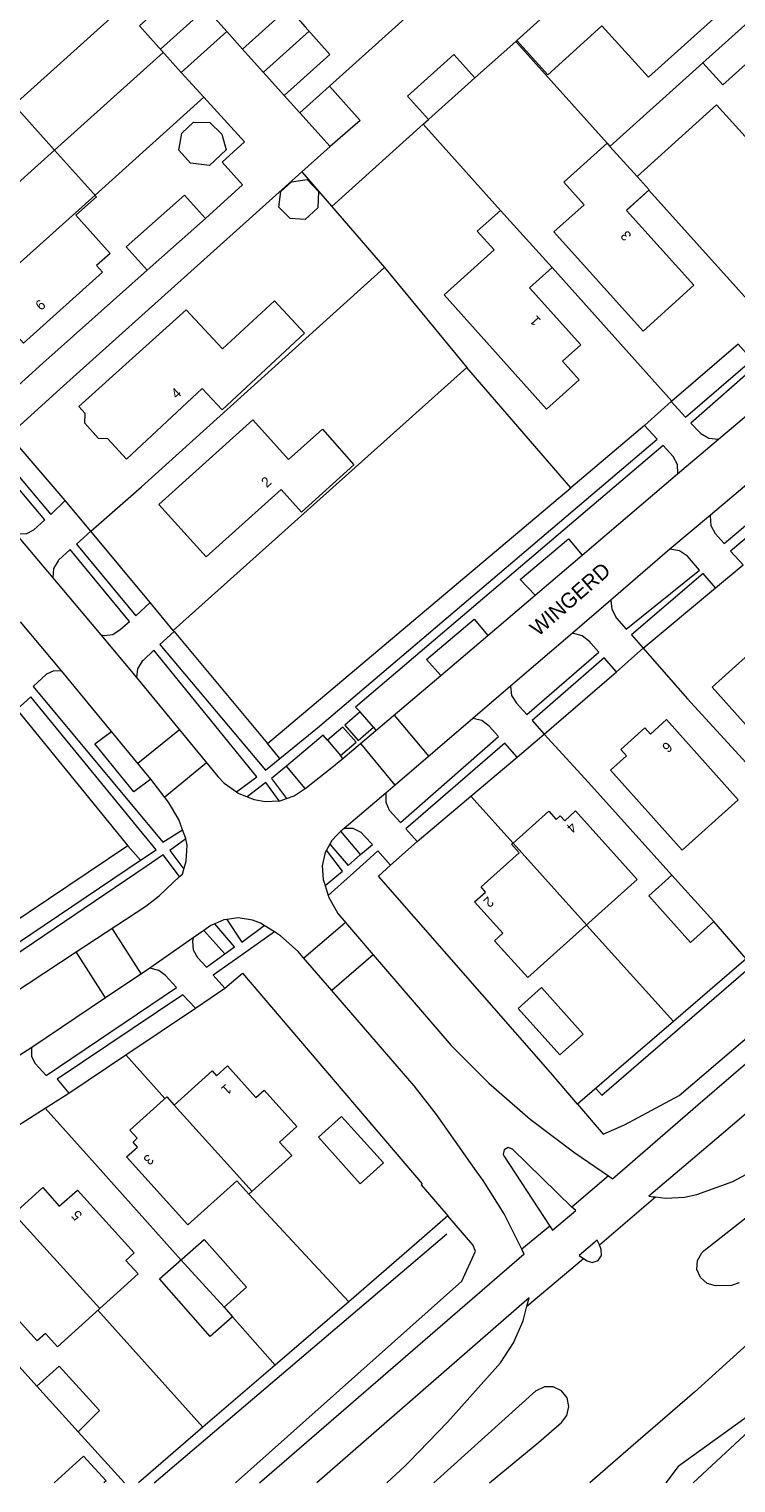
# Model space of a CAD drawing. Header units: metres. Extents: x 83575 to 86200, y 450600 to 453750.
# Tile 42 of 94: x 85117 to 85187, y 451300 to 451444. Entities that reach past the tile are written whole.
import ezdxf
from ezdxf.enums import TextEntityAlignment as Align

# ---------------------------------------------------------------- set-up
doc = ezdxf.new("R2010")
doc.units = ezdxf.units.M
for name, color, linetype, lineweight in [('gw-bs-grondwerklijn', 253, 'Continuous', 18), ('kd-bs-kadastralegrens', 253, 'Continuous', 18), ('og-bs-bebouwing', 253, 'Continuous', 18), ('og-bs-huisnummer', 253, 'Continuous', 18), ('og-bs-straatnaam', 253, 'Continuous', 25), ('vh-bs-randverharding', 253, 'Continuous', 18)]:
    doc.layers.add(name, color=color, linetype=linetype, lineweight=lineweight)
doc.styles.add('Styledgn001', font='dgn001.shx')

msp = doc.modelspace()

# ---------------------------------------------------------------- linework, layer by layer
at = {"layer": 'gw-bs-grondwerklijn'}
for p, q in [((85187.29, 451412.71), (85180.7, 451407.09)), ((85160.4, 451410.41), (85131.32, 451384.37)), ((85170.69, 451398.48), (85160.4, 451410.41)), ((85180.7, 451407.09), (85180.63, 451407.03)), ((85177.99, 451404.67), (85170.69, 451398.48)), ((85120.62, 451397.23), (85115.06, 451403.72)), ((85140.66, 451373.19), (85170.69, 451398.48)), ((85129.02, 451387.13), (85123.15, 451394.21)), ((85177.88, 451382.61), (85185.03, 451388.61)), ((85131.41, 451384.27), (85140.66, 451373.19)), ((85168.06, 451374.1), (85175.24, 451380.27)), ((85115.82, 451376.54), (85126.81, 451363.05)), ((85151.14, 451374.8), (85149.83, 451376.32)), ((85141.89, 451371.72), (85140.66, 451373.19)), ((85146.6, 451373.52), (85147.9, 451372)), ((85173.76, 451338.37), (85213.3, 451372.53)), ((85144.39, 451368.74), (85142.53, 451370.96)), ((85160.81, 451367.97), (85165.38, 451371.85)), ((85155.49, 451363.48), (85160.81, 451367.97)), ((85149.88, 451362.19), (85147.93, 451364.51)), ((85126.81, 451363.05), (85128.07, 451361.65)), ((85134.35, 451354.68), (85136.44, 451352.36)), ((85188.06, 451351.89), (85180.86, 451345.67)), ((85136.42, 451348.97), (85138.16, 451350.45)), ((85126.63, 451342.36), (85133.52, 451346.98)), ((85120.97, 451338.58), (85126.63, 451342.36)), ((85173.19, 451339.05), (85173.76, 451338.37)), ((85171.37, 451337.49), (85173.9, 451334.53)), ((85161, 451323.57), (85158.53, 451326.43)), ((85129.42, 451300), (85158.43, 451324.65)), ((85148.71, 451317.94), (85141.42, 451311.67)), ((85141.42, 451311.67), (85134.26, 451305.51)), ((85134.26, 451305.51), (85127.87, 451300))]:
    msp.add_line(p, q, dxfattribs=at)
for points in [[(85300, 451393.83), (85295.03, 451391.15), (85285.59, 451385.88), (85276.23, 451378.35), (85269.42, 451372.48), (85248.54, 451355.04), (85241.3, 451350.06), (85232.84, 451343.26), (85223.58, 451335.5), (85215.14, 451329.28), (85204.53, 451320.65), (85196.34, 451314.25), (85187.84, 451306.3), (85181.34, 451301.61), (85180.1, 451300)], [(85182.82, 451300), (85189.25, 451305.98), (85197.16, 451312.25), (85206.77, 451319.76), (85215.5, 451326.67), (85224.75, 451333.7), (85232.86, 451340.38), (85242.43, 451348.41), (85248.98, 451352.6), (85253.41, 451356.52), (85259.14, 451361.17), (85264.46, 451365.56), (85267.69, 451369.64), (85280.87, 451379.98), (85286.33, 451384.4), (85294.62, 451388.91), (85300, 451391.85)], [(85126.81, 451363.05), (85111.06, 451352.51), (85100.24, 451345.54)], [(85171.37, 451337.49), (85168.7, 451340.62), (85151.65, 451360.07), (85152.85, 451361.14)], [(85173.9, 451334.53), (85176.01, 451335.44), (85181.45, 451338.36), (85199.24, 451353.53)], [(85138.16, 451350.45), (85155.99, 451329.61), (85155.87, 451329.52), (85158.53, 451326.43)], [(85180.86, 451345.67), (85175.24, 451340.81), (85171.37, 451337.49)], [(85158.53, 451326.43), (85155.19, 451323.53), (85148.71, 451317.94)], [(85137.48, 451300), (85159.91, 451319.96), (85161.26, 451322.94), (85161, 451323.57)]]:
    msp.add_lwpolyline(points, dxfattribs=at)
at = {"layer": 'kd-bs-kadastralegrens'}
for p, q in [((85130.82, 451450.13), (85115.55, 451436.4)), ((85155.92, 451446.44), (85146.8, 451438.24)), ((85136.64, 451443.65), (85138.19, 451441.93)), ((85161.18, 451439.09), (85165.24, 451442.68)), ((85119.56, 451431.93), (85130.31, 451441.6)), ((85132.1, 451439.6), (85134.34, 451437.16)), ((85143.87, 451435.6), (85142.31, 451437.33)), ((85147.03, 451426.35), (85156.08, 451434.48)), ((85156.08, 451434.48), (85156.6, 451434.95)), ((85156.08, 451434.48), (85163.74, 451425.96)), ((85144.07, 451429.78), (85146.87, 451432.28)), ((85168.85, 451420.29), (85180.7, 451407.09)), ((85182.26, 451377.61), (85191, 451368.06)), ((85160.81, 451367.97), (85164.98, 451363.33)), ((85172.25, 451355.24), (85172.3, 451355.19)), ((85172.3, 451355.19), (85180.86, 451345.67)), ((85188.06, 451351.89), (85184.87, 451355.58)), ((85130.49, 451338.06), (85126.63, 451342.36)), ((85148.71, 451317.94), (85138.8, 451328.57)), ((85123.85, 451317.09), (85134.26, 451305.51)), ((85141.42, 451311.67), (85137.2, 451316.43)), ((85121.91, 451305.05), (85126.48, 451300))]:
    msp.add_line(p, q, dxfattribs=at)
for points in [[(85183.79, 451440.57), (85191.12, 451447.15), (85197.88, 451453.35), (85198.85, 451454.1)], [(85174.29, 451432.61), (85165.24, 451442.68), (85165.36, 451442.78)], [(85123.57, 451427.47), (85134.34, 451437.16), (85138.39, 451432.73), (85136.16, 451430.72), (85138.17, 451428.49), (85134.5, 451425.16)], [(85115.06, 451403.72), (85120.44, 451408.59), (85144.07, 451429.78), (85152.24, 451420.31)], [(85190, 451415.14), (85178.44, 451427.96), (85176.24, 451425.97)], [(85128.73, 451420.03), (85118.4, 451410.82), (85113.1, 451406.07)], [(85123.15, 451394.21), (85128.18, 451398.61), (85152.24, 451420.31), (85160.4, 451410.41)], [(85177.88, 451382.61), (85181.54, 451378.44), (85181.54, 451378.44), (85182.26, 451377.61)], [(85180.71, 451360.17), (85172.44, 451369.33), (85168.06, 451374.1)], [(85132.08, 451322.08), (85122.98, 451332.23), (85118.62, 451337.08)], [(85102.37, 451326.67), (85105.31, 451323.4), (85117.81, 451309.58)]]:
    msp.add_lwpolyline(points, dxfattribs=at)
at = {"layer": 'og-bs-bebouwing'}
for p, q in [((85130.04, 451441.91), (85134.57, 451445.96)), ((85140.25, 451439.63), (85144.79, 451443.69)), ((85110.37, 451423.68), (85119.56, 451431.93)), ((85174.58, 451432.29), (85177.26, 451429.32)), ((85112.37, 451417.41), (85123.57, 451427.47)), ((85164.98, 451363.33), (85172.25, 451355.24)), ((85131.4, 451337.4), (85139.13, 451328.86)), ((85115.52, 451326.65), (85124.04, 451317.25)), ((85132.08, 451322.08), (85136.35, 451317.4))]:
    msp.add_line(p, q, dxfattribs=at)
for points in [[(85185.47, 451453.47), (85188.23, 451450.4), (85187.74, 451449.97), (85188.37, 451449.25), (85184.26, 451445.63), (85184.86, 451444.95), (85178.39, 451439.13), (85173.77, 451444.24), (85168.42, 451439.39), (85165.36, 451442.78), (85174.62, 451451.15), (85174.81, 451450.92), (85174.46, 451450.63), (85176.28, 451448.45), (85177.26, 451449.35), (85178.27, 451448.26), (85184.35, 451453.74), (85184.99, 451453.04), (85185.47, 451453.47), (85185.47, 451453.47)], [(85132.5, 451448.28), (85136.64, 451443.65), (85132.1, 451439.6), (85127.98, 451444.21), (85132.49, 451448.27), (85132.5, 451448.28)], [(85144.4, 451444.12), (85146.84, 451441.38), (85142.31, 451437.33), (85138.19, 451441.93), (85142.72, 451446.01), (85144.4, 451444.12)], [(85174.58, 451432.29), (85183.79, 451440.57), (85185.77, 451438.37), (85190.85, 451442.94)], [(85190.85, 451442.94), (85191.07, 451442.69), (85190.53, 451442.21), (85191.84, 451440.7), (85194.77, 451443.36), (85197.65, 451440.15), (85198.37, 451440.82), (85201.31, 451437.56), (85198.07, 451434.65), (85198.78, 451433.87), (85195.99, 451431.37), (85195.29, 451432.15), (85193.36, 451430.41), (85190.48, 451433.62), (85188.92, 451432.21), (85185.15, 451436.41), (85177.26, 451429.32)], [(85161.18, 451439.09), (85156.6, 451434.95), (85154.53, 451437.25), (85159.11, 451441.4), (85161.18, 451439.09)], [(85119.56, 451431.93), (85123.71, 451427.31), (85121.67, 451425.47), (85125.06, 451421.7), (85123.71, 451420.49), (85124.31, 451419.83), (85116.49, 451412.8), (85112.37, 451417.41), (85112.21, 451417.59), (85114.22, 451419.4), (85106.47, 451428.01), (85104.46, 451426.2), (85100.18, 451430.98), (85108.01, 451437.98), (85108.6, 451437.32), (85109.95, 451438.53), (85113.34, 451434.74), (85115.4, 451436.56), (85119.56, 451431.93)], [(85146.8, 451438.24), (85149.82, 451434.87), (85146.87, 451432.28), (85143.87, 451435.6), (85146.8, 451438.24)], [(85136.12, 451433.51), (85136.55, 451431.94), (85134.91, 451430.4), (85133.04, 451430.63), (85131.88, 451431.91), (85132.17, 451433.59), (85133.31, 451434.69), (85134.93, 451434.65), (85136.12, 451433.51)], [(85176.22, 451425.95), (85182.9, 451418.54), (85177.86, 451414.01), (85169.03, 451423.82), (85172.03, 451426.52), (85170.02, 451428.75), (85174.29, 451432.61), (85174.58, 451432.29)], [(85145.69, 451427.82), (85145.65, 451426.2), (85144.38, 451425.07), (85142.91, 451425.17), (85141.79, 451426.28), (85141.96, 451427.83), (85143.04, 451428.8), (85144.59, 451429), (85145.69, 451427.82)], [(85177.26, 451429.32), (85178.45, 451428), (85176.22, 451425.99), (85176.24, 451425.97), (85176.22, 451425.95)], [(85134.5, 451425.16), (85128.73, 451420.03), (85126.66, 451422.35), (85132.43, 451427.48), (85134.5, 451425.16)], [(85166.62, 451418.28), (85171.68, 451412.66), (85169.87, 451411.03), (85171.52, 451409.2), (85168.28, 451406.28), (85158.14, 451417.59), (85163.1, 451422.04), (85161.44, 451423.89), (85163.74, 451425.96), (85168.85, 451420.29), (85166.62, 451418.28)], [(85132.6, 451416.13), (85136.19, 451412.26), (85141.33, 451417.02), (85144.33, 451413.79), (85136.15, 451406.21), (85134.17, 451408.34), (85126.67, 451401.33), (85124.85, 451403.35), (85123.9, 451403.39), (85122.54, 451404.88), (85122.59, 451405.84), (85121.95, 451406.54), (85132.6, 451416.13)], [(85142, 451398.33), (85134.57, 451391.65), (85129.89, 451396.86), (85139.19, 451405.24), (85142.74, 451401.3), (85146.09, 451404.31), (85149.21, 451400.78), (85144.01, 451396.1), (85142, 451398.33)], [(85190.29, 451383.77), (85196.94, 451376.33), (85199.17, 451378.32), (85204.12, 451372.84), (85201.43, 451370.44), (85197.7, 451374.6), (85192.56, 451369.99), (85184.71, 451378.77), (85190.29, 451383.77)], [(85180.18, 451375.55), (85187.29, 451367.61), (85181.73, 451362.62), (85174.62, 451370.56), (85176.21, 451371.97), (85175.66, 451372.61), (85178.03, 451374.75), (85178.59, 451374.12), (85180.18, 451375.55)], [(85171.18, 451366.52), (85177.26, 451359.74), (85166.44, 451350.02), (85163.15, 451353.67), (85163.97, 451354.41), (85161.15, 451357.52), (85162.24, 451358.49), (85161.82, 451359), (85165.58, 451362.37), (85164.84, 451363.21), (85164.98, 451363.33), (85168.51, 451366.49), (85169.25, 451365.67), (85169.66, 451366.04), (85170.1, 451365.54), (85171.18, 451366.52)], [(85180.71, 451360.17), (85184.87, 451355.58), (85182.55, 451353.5), (85178.43, 451358.1), (85180.71, 451360.17)], [(85167.79, 451349.03), (85171.93, 451344.42), (85169.63, 451342.36), (85165.49, 451346.96), (85167.79, 451349.03)], [(85141.85, 451333.74), (85143.06, 451332.41), (85138.8, 451328.57), (85137.6, 451329.9), (85132.77, 451325.54), (85126.69, 451332.28), (85127.77, 451333.25), (85127.33, 451333.74), (85127.74, 451334.11), (85127.01, 451334.93), (85130.67, 451338.22), (85131.4, 451337.4), (85135.17, 451340.79), (85135.6, 451340.3), (85136.69, 451341.29), (85139.5, 451338.16), (85140.32, 451338.89), (85143.57, 451335.29), (85141.85, 451333.74)], [(85148, 451336.27), (85152.13, 451331.67), (85149.82, 451329.6), (85145.69, 451334.21), (85148, 451336.27)], [(85126.63, 451322.01), (85127.83, 451320.69), (85119.86, 451313.47), (85118.66, 451314.8), (85117.84, 451314.06), (85112.16, 451320.29), (85113.94, 451321.9), (85112.29, 451323.73), (85118.39, 451329.23), (85120.03, 451327.39), (85121.82, 451328.99), (85127.46, 451322.76), (85126.63, 451322.01)], [(85134.38, 451324.11), (85138.57, 451319.36), (85136.35, 451317.4), (85137.2, 451316.43), (85134.98, 451314.48), (85129.94, 451320.19), (85134.38, 451324.11)], [(85120, 451311.56), (85124.01, 451307.16), (85121.91, 451305.05), (85117.81, 451309.58), (85120, 451311.56)], [(85119.51, 451300), (85122.41, 451302.66), (85124.67, 451300.2), (85124.45, 451300)]]:
    msp.add_lwpolyline(points, dxfattribs=at)
at = {"layer": 'vh-bs-randverharding'}
for p, q in [((85180.63, 451407.03), (85177.99, 451404.67)), ((85185.32, 451403.31), (85190.55, 451407.72)), ((85181.28, 451399.88), (85185.32, 451403.31)), ((85190.68, 451400.96), (85184.54, 451395.78)), ((85171.83, 451391.84), (85181.28, 451399.88)), ((85123.15, 451394.21), (85120.62, 451397.23)), ((85184.54, 451395.78), (85180.52, 451392.42)), ((85115.67, 451394.02), (85119.4, 451389.6)), ((85180.52, 451392.42), (85174.67, 451387.39)), ((85167.17, 451387.87), (85171.83, 451391.84)), ((85185.03, 451388.61), (85187.79, 451390.88)), ((85119.4, 451389.6), (85124.13, 451383.95)), ((85131.32, 451384.37), (85129.02, 451387.13)), ((85162.47, 451383.88), (85167.17, 451387.87)), ((85174.67, 451387.39), (85170.86, 451384.12)), ((85120.27, 451380.34), (85116.19, 451385.23)), ((85124.13, 451383.95), (85127.66, 451379.71)), ((85131.32, 451384.37), (85131.41, 451384.27)), ((85157.82, 451379.92), (85162.47, 451383.88)), ((85170.86, 451384.12), (85164.73, 451378.86)), ((85175.24, 451380.27), (85177.88, 451382.61)), ((85175.24, 451380.27), (85174, 451381.68)), ((85125.2, 451374.37), (85120.27, 451380.34)), ((85151.4, 451374.47), (85157.82, 451379.92)), ((85164.73, 451378.86), (85160.98, 451375.66)), ((85153.19, 451375.99), (85156.62, 451371.91)), ((85129.09, 451369.65), (85125.2, 451374.37)), ((85127.8, 451371.23), (85131.92, 451374.57)), ((85148.13, 451371.7), (85151.4, 451374.47)), ((85151.14, 451374.8), (85151.4, 451374.47)), ((85165.38, 451371.85), (85168.06, 451374.1)), ((85153.31, 451369.06), (85149.89, 451373.19)), ((85134.62, 451371.26), (85130.49, 451367.87)), ((85148.13, 451371.7), (85147.9, 451372)), ((85152.39, 451368.27), (85148.25, 451364.79)), ((85148.25, 451364.79), (85147.93, 451364.51)), ((85146.82, 451363.22), (85146.5, 451362.63)), ((85152.85, 451361.14), (85155.49, 451363.48)), ((85150.43, 451361.52), (85146.67, 451358.15)), ((85130.64, 451358.8), (85131.95, 451360.02)), ((85146.36, 451359.14), (85146.67, 451358.15)), ((85141.34, 451354.54), (85140.33, 451355.17)), ((85144.24, 451351.98), (85148.32, 451355.45)), ((85125.28, 451354.84), (85128.13, 451350.35)), ((85133.29, 451353.94), (85128.98, 451350.94)), ((85134.35, 451354.68), (85133.29, 451353.94)), ((85141.34, 451354.54), (85137.14, 451351.58)), ((85124.59, 451348), (85121.7, 451352.56)), ((85151.12, 451352.28), (85147.01, 451348.74)), ((85133.52, 451346.98), (85136.42, 451348.97)), ((85117.29, 451343.09), (85112.2, 451339.83)), ((85118.62, 451337.08), (85120.97, 451338.58)), ((85115.99, 451335.42), (85118.62, 451337.08)), ((85174.44, 451330.38), (85170.8, 451327.31)), ((85174.44, 451330.38), (85174.84, 451330.1)), ((85173.54, 451323.57), (85179.08, 451328.31)), ((85168.62, 451325.42), (85165.85, 451323.13)), ((85139.87, 451300), (85166.07, 451322.68)), ((85166.36, 451317.5), (85171.96, 451322.21)), ((85166.36, 451317.5), (85166.57, 451318.32)), ((85176.65, 451303.53), (85172.58, 451300))]:
    msp.add_line(p, q, dxfattribs=at)
for points in [[(85174.84, 451330.1), (85183.28, 451337.42), (85190.34, 451343.49), (85197.33, 451349.52), (85205.03, 451356.03), (85210.59, 451360.77), (85219.3, 451368.22), (85229.38, 451376.94), (85236.25, 451382.77), (85242.42, 451388.05), (85249.59, 451394.22), (85256.3, 451399.88), (85263.94, 451406.5), (85271.6, 451413.08), (85275.92, 451416.98), (85276.72, 451417.77), (85290.48, 451432.52), (85296.29, 451438.48), (85298.59, 451440.68), (85300, 451442.04)], [(85279.45, 451415.15), (85278.52, 451414.26), (85274.07, 451410.4), (85266.26, 451403.66), (85258.63, 451397.04), (85251.94, 451391.38), (85244.87, 451385.27), (85238.77, 451380.08), (85231.76, 451374.11), (85221.49, 451365.25), (85212.98, 451357.85), (85207.47, 451353.17), (85199.91, 451346.73), (85192.79, 451340.6), (85185.6, 451334.45), (85178.43, 451328.38)], [(85180.63, 451407.03), (85182.05, 451405.5), (85188.67, 451411.16), (85187.29, 451412.71)], [(85190.55, 451407.72), (85190.58, 451407.92), (85190.48, 451408.86), (85190.01, 451409.67), (85189.37, 451410.83), (85182.6, 451404.9), (85183.47, 451403.96), (85183.57, 451403.86), (85184.38, 451403.4), (85185.32, 451403.31)], [(85179.08, 451328.31), (85180.09, 451328.2), (85181.95, 451328.27), (85183.19, 451328.54), (85186.75, 451329.85), (85188.61, 451330.83), (85189.44, 451331.43), (85197.51, 451337.52), (85200.27, 451339.48), (85205.19, 451343), (85212.01, 451348.02), (85220.22, 451354.21), (85228.15, 451360.69), (85236.51, 451367.88), (85243.69, 451374.06), (85249.84, 451379.36), (85256.21, 451384.87), (85268.73, 451395.9), (85271.51, 451398.43), (85273.78, 451400.48), (85274.98, 451401.77), (85275.53, 451402.62), (85279.2, 451408.59)], [(85141.89, 451371.72), (85145.6, 451374.75), (85179.27, 451403.32), (85177.99, 451404.67)], [(85115.67, 451394.02), (85115.87, 451393.96), (85116.73, 451393.95), (85117.49, 451394.33), (85118.59, 451395.32), (85112.62, 451402.39), (85111.49, 451401.44), (85111.33, 451401.29), (85110.9, 451400.55), (85110.85, 451399.69)], [(85115.06, 451403.72), (85113.62, 451402.46), (85119.19, 451395.87), (85120.62, 451397.23)], [(85181.28, 451399.88), (85181.29, 451399.9), (85181.26, 451400.8), (85180.85, 451401.6), (85179.84, 451402.7), (85149.37, 451376.79), (85149.83, 451376.32)], [(85285.38, 451402.21), (85283.13, 451400.24), (85271.14, 451389.46), (85259.53, 451379.31), (85252.32, 451373.12), (85244.74, 451366.6), (85236.79, 451359.72), (85231.46, 451355.14), (85223.15, 451347.75), (85219.96, 451344.77), (85215.66, 451340.57), (85208.27, 451333.15), (85200.47, 451325.32), (85189.62, 451315.02), (85183.3, 451309.27), (85182.96, 451308.99), (85176.65, 451303.53)], [(85184.54, 451395.78), (85184.52, 451395.69), (85184.57, 451394.78), (85184.99, 451393.97), (85185.89, 451392.97), (85193.25, 451399.18), (85192.43, 451400.15), (85192.3, 451400.31), (85191.56, 451400.82), (85190.68, 451400.96)], [(85195.05, 451396.96), (85193.85, 451398.38), (85186.53, 451392.24), (85187.79, 451390.88)], [(85123.15, 451394.21), (85121.72, 451392.93), (85127.61, 451385.83), (85129.02, 451387.13)], [(85124.13, 451383.95), (85124.49, 451383.87), (85125.34, 451383.98), (85126.05, 451384.46), (85126.98, 451385.28), (85121.09, 451392.38), (85119.96, 451391.35), (85119.9, 451391.28), (85119.46, 451390.5), (85119.4, 451389.6)], [(85167.17, 451387.87), (85165.7, 451389.43), (85170.46, 451393.44), (85171.83, 451391.84)], [(85174.67, 451387.39), (85174.77, 451386.47), (85175.24, 451385.59), (85176.18, 451384.52), (85183.46, 451390.35), (85182.25, 451391.72), (85181.46, 451392.25), (85180.52, 451392.42)], [(85185.03, 451388.61), (85183.8, 451390), (85176.7, 451383.93), (85177.88, 451382.61)], [(85157.82, 451379.92), (85156.4, 451381.5), (85161.13, 451385.48), (85162.47, 451383.88)], [(85131.41, 451384.27), (85130, 451382.98), (85140.46, 451370.55), (85141.89, 451371.72)], [(85164.73, 451378.86), (85164.84, 451377.95), (85165.32, 451377.17), (85166.33, 451376.05), (85173.48, 451382.24), (85172.7, 451383.13), (85172.6, 451383.25), (85171.82, 451383.86), (85170.86, 451384.12)], [(85137.59, 451368.39), (85139.59, 451369.89), (85129.38, 451382.42), (85128.32, 451381.42), (85128.24, 451381.35), (85127.76, 451380.59), (85127.66, 451379.71)], [(85174, 451381.68), (85166.86, 451375.46), (85168.06, 451374.1)], [(85120.27, 451380.34), (85119.48, 451380.39), (85118.76, 451380.05), (85117.44, 451378.84), (85130.28, 451363.43), (85132.24, 451364.66)], [(85127.66, 451379.71), (85135.72, 451369.91), (85136.36, 451369.25), (85137.59, 451368.39)], [(85128.07, 451361.65), (85129.61, 451362.68), (85117.21, 451377.8), (85115.82, 451376.54)], [(85149.83, 451376.32), (85148.31, 451375), (85149.63, 451373.5), (85151.14, 451374.8)], [(85152.39, 451368.27), (85152.39, 451368.26), (85152.36, 451367.39), (85152.71, 451366.6), (85153.82, 451365.37), (85163.54, 451373.89), (85162.62, 451374.9), (85161.9, 451375.45), (85160.98, 451375.66)], [(85160.98, 451375.66), (85153.31, 451369.06), (85152.39, 451368.27)], [(85129.09, 451369.65), (85127.42, 451368.4), (85123.56, 451373.14), (85125.2, 451374.37)], [(85146.6, 451373.52), (85146.17, 451374), (85142.53, 451370.96)], [(85147.9, 451372), (85149.43, 451373.31), (85148.11, 451374.82), (85146.6, 451373.52)], [(85165.38, 451371.85), (85164.16, 451373.22), (85154.37, 451364.74), (85155.49, 451363.48)], [(85142.53, 451370.96), (85141.06, 451369.74), (85142.52, 451367.73)], [(85144.39, 451368.74), (85144.51, 451368.83), (85147.03, 451370.82), (85148.13, 451371.7)], [(85132.24, 451364.66), (85131.88, 451365.66), (85130.84, 451367.38), (85129.09, 451369.65)], [(85141.82, 451367.52), (85140.5, 451369.33), (85138.63, 451367.92)], [(85137.59, 451368.39), (85137.76, 451368.27), (85138.63, 451367.92)], [(85138.63, 451367.92), (85139.34, 451367.64), (85140.43, 451367.44), (85141.82, 451367.52)], [(85142.52, 451367.73), (85143.29, 451368), (85144.39, 451368.74)], [(85141.82, 451367.52), (85141.9, 451367.53), (85142.52, 451367.73)], [(85132.57, 451363.74), (85130.98, 451362.59), (85132.37, 451360.76)], [(85132.57, 451363.74), (85132.56, 451363.77), (85132.24, 451364.66)], [(85132.37, 451360.76), (85132.61, 451361.55), (85132.7, 451363.11), (85132.57, 451363.74)], [(85147.93, 451364.51), (85147.56, 451364.16), (85147.03, 451363.59), (85146.82, 451363.22)], [(85149.88, 451362.19), (85151.04, 451363.18), (85150.28, 451363.97), (85149.92, 451364.38), (85149.13, 451364.77), (85148.25, 451364.79)], [(85131.95, 451360.02), (85130.33, 451362.16), (85128.64, 451361.02)], [(85146.5, 451362.63), (85146.37, 451362.4), (85146.08, 451361.07), (85146.18, 451359.72), (85146.36, 451359.14)], [(85146.36, 451359.14), (85148.08, 451360.54), (85146.5, 451362.63)], [(85146.82, 451363.22), (85148.65, 451361.13), (85149.88, 451362.19)], [(85152.85, 451361.14), (85151.59, 451362.56), (85150.43, 451361.52)], [(85100.24, 451345.54), (85101.55, 451344.08), (85113.12, 451351.59), (85128.07, 451361.65)], [(85128.64, 451361.02), (85115.43, 451352.06), (85102.1, 451343.44), (85103.18, 451342.22), (85103.8, 451341.65), (85104.67, 451341.35)], [(85131.95, 451360.02), (85132.22, 451360.27), (85132.37, 451360.76)], [(85112.17, 451346.29), (85121.7, 451352.56), (85128.6, 451357.1), (85129.91, 451358.11), (85130.64, 451358.8)], [(85146.67, 451358.15), (85146.71, 451358.01), (85147.63, 451356.36), (85151.12, 451352.28), (85158.84, 451343.31), (85162.57, 451339.57)], [(85135.43, 451355.33), (85135.03, 451355.16), (85134.35, 451354.68)], [(85136.62, 451355.77), (85136.34, 451355.73), (85135.43, 451355.33)], [(85136.44, 451352.36), (85137.4, 451353.05), (85135.43, 451355.33)], [(85140.33, 451355.17), (85139.96, 451355.4), (85139.16, 451355.71), (85137.75, 451355.92), (85136.62, 451355.77)], [(85136.62, 451355.77), (85138.12, 451353.54), (85140.33, 451355.17)], [(85133.29, 451353.94), (85133.21, 451353.62), (85133.28, 451352.76), (85133.72, 451352.01), (85134.61, 451351.04), (85136.44, 451352.36)], [(85165.85, 451323.13), (85164.1, 451326.64), (85162.01, 451329.94), (85161.39, 451330.79), (85157.38, 451336.46), (85155.19, 451339.3), (85147.01, 451348.74), (85144, 451352.24), (85143.68, 451352.59), (85141.94, 451354.16), (85141.34, 451354.54)], [(85117.29, 451343.09), (85117.26, 451343.01), (85117.27, 451342.21), (85117.65, 451341.5), (85118.72, 451340.32), (85131.63, 451349.03), (85130.54, 451350.24), (85129.89, 451350.72), (85128.98, 451350.94)], [(85128.98, 451350.94), (85124.59, 451348), (85117.29, 451343.09)], [(85137.14, 451351.58), (85135.28, 451350.27), (85136.42, 451348.97)], [(85133.52, 451346.98), (85132.28, 451348.31), (85119.8, 451339.95), (85120.97, 451338.58)], [(85162.57, 451339.57), (85166.66, 451336.02), (85171.11, 451332.67), (85174.44, 451330.38)], [(85170.8, 451327.31), (85164.91, 451333.04), (85164.48, 451333.19), (85164.09, 451332.96), (85164.01, 451332.51), (85164.06, 451332.38), (85168.62, 451325.42)], [(85178.43, 451328.38), (85178.86, 451328.33), (85179.08, 451328.31)], [(85168.62, 451325.42), (85168.89, 451325.02), (85171.19, 451326.95), (85170.8, 451327.31)], [(85187.38, 451319.82), (85186.62, 451319.55), (85185.05, 451319.51), (85184.2, 451319.74), (85183.54, 451320.32), (85183.2, 451321.14), (85183.25, 451322.02), (85183.68, 451322.79), (85183.91, 451323.01), (85188.66, 451326.74)], [(85173.54, 451323.57), (85173.32, 451324.03), (85171.54, 451322.51), (85171.96, 451322.21)], [(85171.96, 451322.21), (85172.31, 451321.99), (85172.83, 451321.83), (85173.41, 451322.02), (85173.75, 451322.51), (85173.71, 451323.12), (85173.54, 451323.57)], [(85166.07, 451322.68), (85165.97, 451322.84), (85165.85, 451323.13)], [(85166.57, 451318.32), (85166.35, 451318.13), (85145.54, 451300)], [(85152.48, 451300), (85154.28, 451301.69), (85154.69, 451302.08), (85158.48, 451306.03), (85163.48, 451311.6), (85163.72, 451311.9), (85165.03, 451313.87), (85165.99, 451316.03), (85166.36, 451317.5)], [(85162.64, 451300), (85167.52, 451304.05), (85169.77, 451305.99), (85170.32, 451306.68), (85170.52, 451307.55), (85170.33, 451308.42), (85169.77, 451309.11), (85168.97, 451309.5), (85168.09, 451309.51), (85167.28, 451309.13), (85167.25, 451309.1), (85157.13, 451300)]]:
    msp.add_lwpolyline(points, dxfattribs=at)

# ---------------------------------------------------------------- texts
at = {"layer": 'og-bs-huisnummer', "style": 'Styledgn001'}
for s, rotation, p in [('3', 131.954, (85176.53, 451423.77)), ('6', 41.958, (85118.49, 451416.23)), ('1', 131.9602, (85167.55, 451415.36)), ('4', 41.9571, (85131.93, 451407.49)), ('2', 41.9464, (85140.86, 451398.71)), ('6', 221.9592, (85179.93, 451373.19)), ('4', 221.9428, (85170.45, 451365.23)), ('2', 221.9428, (85162.24, 451357.86)), ('1', 221.9555, (85136.26, 451339.3)), ('3', 221.9555, (85128.55, 451332.36)), ('5', 131.9564, (85122.12, 451326.81))]:
    msp.add_text(s, height=1, rotation=rotation, dxfattribs=at).set_placement(p, align=Align.CENTER)
at = {"layer": 'og-bs-straatnaam', "style": 'Styledgn001'}
msp.add_text('WINGERD', height=1.5, rotation=41.0995, dxfattribs=at).set_placement((85170.63, 451387.48), align=Align.MIDDLE_CENTER)

doc.saveas('drawing.dxf')
